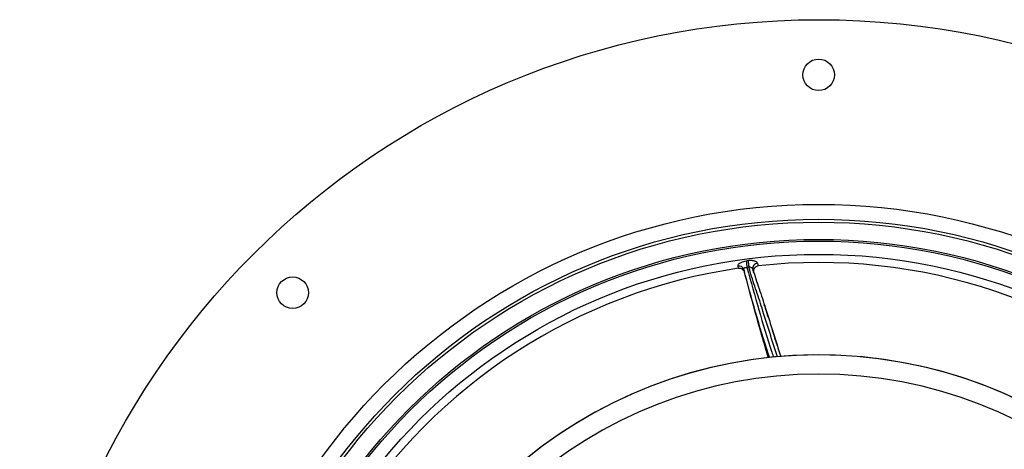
# Model space of a CAD drawing. Header units: millimetres. Extents: x 4154 to 8719, y 3932 to 8497.
# Tile 7 of 8: x 4154 to 6967, y 7269 to 8497. Entities that reach past the tile are written whole.
import ezdxf

# ---------------------------------------------------------------- set-up
doc = ezdxf.new("R2010")
doc.units = ezdxf.units.MM
doc.header["$LTSCALE"] = 5

msp = doc.modelspace()

# ---------------------------------------------------------------- linework, layer by layer
at = {"color": 7, "linetype": 'Continuous', "lineweight": 25}
for p, q in [((6207.8, 7786.6), (6206.1, 7792.8)), ((6261.6, 7801.2), (6263.9, 7793.7)), ((6222.5, 7783.4), (6224.8, 7774.3)), ((6251.7, 7773.5), (6248.6, 7783.7))]:
    msp.add_line(p, q, dxfattribs=at)
at = {"color": 7, "linetype": 'Continuous', "lineweight": 25, "flags": 128}
for points in [[(6229.4, 7807.4), (6229.5, 7806), (6229.8, 7804.2), (6230, 7802.1), (6230.3, 7799.8), (6230.7, 7797.2), (6231, 7794.5), (6231.4, 7791.8), (6231.7, 7789.2)], [(6234.8, 7808.1), (6234.9, 7806.7), (6235.2, 7804.9), (6235.4, 7802.8), (6235.7, 7800.5), (6236.1, 7797.9), (6236.4, 7795.2), (6236.7, 7792.5), (6237.1, 7789.9)]]:
    msp.add_lwpolyline(points, dxfattribs=at)
at = {"color": 7, "linetype": 'Continuous', "lineweight": 25}
for centre, radius in [((6436.4, 6214.1), 2282.5), ((6436.4, 8339.1), 45), ((6436.4, 6214.1), 1755), ((6436.4, 6214.1), 1712.5), ((6436.4, 6214.1), 1704.2), ((6436.4, 6214.1), 1655.1), ((6436.4, 6214.1), 1650), ((6436.4, 6214.1), 1612.3), ((4933.8, 7716.7), 45)]:
    msp.add_circle(centre, radius, dxfattribs=at)
for centre, radius, start, end in [((6209.1, 7779.1), 14.1, 17.8236, 102.447), ((6436.4, 6214.1), 1606.6, 97.2114, 97.4059), ((6263, 7786.6), 14.7, 95.4272, 191.1699), ((6436.4, 6214.1), 1589, 46.8461, 96.2347), ((6436.4, 6214.1), 1589, 98.2747, 147.6633), ((6436.4, 6214.1), 1588.3, 97.2114, 97.4059), ((6436.4, 6214.1), 1325, 282.3243, 257.6757), ((6436.4, 6214.1), 1325, 280.7659, 167.5), ((6436.4, 6214.1), 1270, 282.1369, 257.8631)]:
    msp.add_arc(centre, radius, start, end, dxfattribs=at)
for points, knots in [([(6206.1, 7792.8), (6206, 7794), (6205.8, 7796.4), (6209.1, 7800.2), (6214.7, 7803.6), (6221.8, 7806.1), (6226.9, 7807), (6229.4, 7807.4)], [0, 0, 0, 0, 0.205574, 0.411524, 0.616316, 0.82057, 1, 1, 1, 1]), ([(6261.6, 7801.2), (6261.4, 7801.8), (6261, 7802.5), (6260, 7803.7), (6259.4, 7804.2), (6257.8, 7805.3), (6256.9, 7805.8), (6254.9, 7806.6), (6253.7, 7807), (6251.3, 7807.6), (6249.9, 7807.9), (6247.2, 7808.3), (6245.7, 7808.4), (6242.7, 7808.5), (6241.1, 7808.5), (6238, 7808.4), (6236.4, 7808.3), (6234.8, 7808.1)], [0, 0, 0, 0, 0.125, 0.125, 0.25, 0.25, 0.375, 0.375, 0.5, 0.5, 0.625, 0.625, 0.75, 0.75, 0.875, 0.875, 1, 1, 1, 1]), ([(6251.7, 7773.5), (6251.4, 7775.5), (6250.7, 7779.5), (6252.2, 7785.4), (6255.5, 7790.1), (6259.6, 7792.9), (6262.6, 7793.5), (6263.9, 7793.7)], [0, 0, 0, 0, 0.225672, 0.4518007, 0.663838, 0.8541837, 1, 1, 1, 1]), ([(6207.8, 7786.6), (6209.4, 7786.7), (6212.5, 7786.8), (6217.1, 7784.9), (6221.1, 7781.7), (6223.6, 7777.9), (6224.5, 7775.3), (6224.8, 7774.3)], [0, 0, 0, 0, 0.207256, 0.414139, 0.630761, 0.867076, 1, 1, 1, 1]), ([(6222.5, 7783.4), (6222.4, 7784.1), (6222.2, 7785.3), (6223.5, 7787.1), (6225.7, 7788.4), (6228.6, 7789.2), (6230.7, 7789.2), (6231.7, 7789.2)], [0, 0, 0, 0, 0.208694, 0.413625, 0.615447, 0.818251, 1, 1, 1, 1]), ([(6296.6, 7531.3), (6295.6, 7534.3), (6281.1, 7577.3), (6255.9, 7661.3), (6233.6, 7742.7), (6222.5, 7783.4)], [0, 0, 0, 0, 0.0358931, 0.517752, 1, 1, 1, 1]), ([(6292.7, 7531), (6286.6, 7551.7), (6271.6, 7602.5), (6248.9, 7683.6), (6232.8, 7744.1), (6224.8, 7774.3)], [0, 0, 0, 0, 0.257115, 0.628544, 1, 1, 1, 1]), ([(6248.6, 7783.7), (6248.5, 7784), (6248.1, 7785), (6246.7, 7786.6), (6244, 7788.3), (6240.7, 7789.5), (6238.3, 7789.7), (6237.1, 7789.9)], [0, 0, 0, 0, 0.096679, 0.323164, 0.552057, 0.778063, 1, 1, 1, 1]), ([(6248.6, 7783.7), (6251.3, 7774.4), (6256.7, 7755.8), (6269.8, 7718.9), (6293.2, 7644.7), (6313.8, 7579.7), (6328.4, 7533.4)], [0, 0, 0, 0, 0.110762, 0.221576, 0.446417, 1, 1, 1, 1]), ([(6251.7, 7773.5), (6253.4, 7768.1), (6256.6, 7757.7), (6259.9, 7747.3), (6261.6, 7742.3)], [0, 0, 0, 0, 0.519521, 1, 1, 1, 1]), ([(6292.3, 7647), (6292, 7647.9), (6291.4, 7650), (6289.9, 7654.7), (6287.3, 7663.4), (6284.3, 7673.1), (6281.9, 7680.4), (6281.2, 7682.6)], [0, 0, 0, 0, 0.120704, 0.26998, 0.434732, 0.834445, 1, 1, 1, 1]), ([(6318.1, 7565.6), (6317.7, 7567), (6316.1, 7572), (6312.3, 7584.3), (6308.3, 7597.6), (6305.6, 7606), (6304.9, 7608.2)], [0, 0, 0, 0, 0.121699, 0.450281, 0.85145, 1, 1, 1, 1])]:
    msp.add_open_spline(points, degree=3, knots=knots, dxfattribs=at)
at = {"color": 8, "linetype": 'Continuous', "lineweight": 25}
for points, knots in [([(6231.7, 7789.2), (6242.8, 7748.5), (6265.1, 7667.3), (6290.9, 7581.7), (6306, 7537), (6307.7, 7532.2)], [0, 0, 0, 0, 0.471706, 0.943602, 1, 1, 1, 1]), ([(6318.7, 7533.1), (6304, 7579.5), (6283.4, 7644.6), (6259.8, 7719), (6246.8, 7756.1), (6240.5, 7776.7), (6237.6, 7788), (6237.1, 7789.9)], [0, 0, 0, 0, 0.5419778, 0.7601595, 0.8694015, 0.9785916, 1, 1, 1, 1])]:
    msp.add_open_spline(points, degree=3, knots=knots, dxfattribs=at)

doc.saveas('drawing.dxf')
